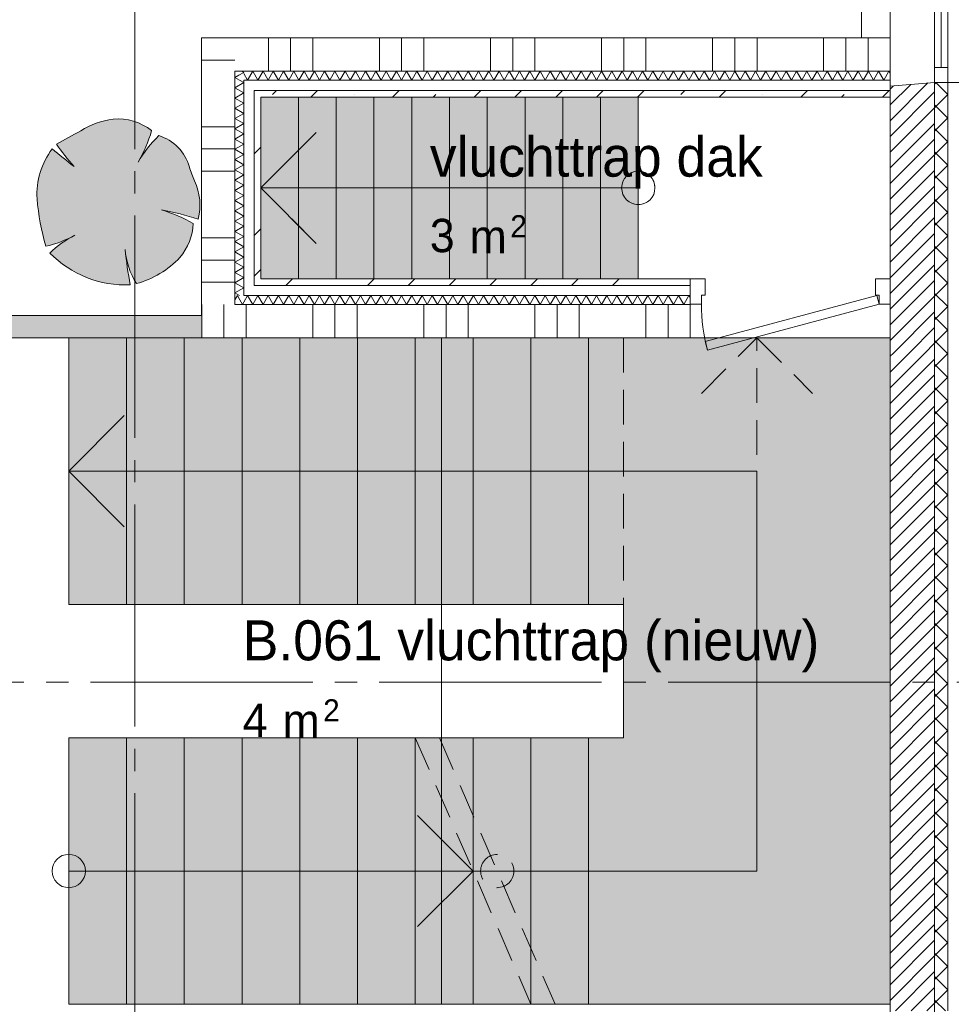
# Paper-space layout '19061B VOn 012b Plattegrond tweede verdieping' of a CAD drawing. Header units: millimetres. Extents: x 10 to 1052, y 0 to 594.
# Tile 46 of 50: x 770 to 812, y 390 to 435. Entities that reach past the tile are written whole.
import ezdxf
from ezdxf.xclip import XClip

# ---------------------------------------------------------------- set-up
doc = ezdxf.new("R2010")
doc.units = ezdxf.units.MM
doc.header["$MEASUREMENT"] = 0
doc.header["$XCLIPFRAME"] = 0
doc.linetypes.add('B0204', pattern=[13, 10, -1, 1, -1])
doc.linetypes.add('B0701', pattern=[2.3412, 1.56, -0.7812])
for name, color, linetype in [('21 Buitenwanden', 7, 'Continuous'), ('21 Buitenwanden Deuren', 7, 'Continuous'), ('21 Buitenwanden Doorsnede-arcering', 7, 'Continuous'), ('21 Buitenwanden Laagscheidingslijnen', 7, 'Continuous'), ('21 Buitenwanden Ramen', 7, 'Continuous'), ('23 Vloeren', 7, 'Continuous'), ('24 Trappen Afdek-arcering', 7, 'Continuous'), ('67 Radiatoren - lijn', 7, 'Continuous'), ('A Stramien', 7, 'Continuous'), ('New_21 Vliesgevels', 7, 'Continuous'), ('New_21 Vliesgevels Doorsnede-arcering', 7, 'Continuous'), ('New_82 Interieur', 7, 'Continuous'), ('New_82 Interieur 2D arcering', 7, 'Continuous'), ('Z Ruimtebenaming', 7, 'Continuous')]:
    doc.layers.add(name, color=color, linetype=linetype)
doc.styles.add('GENERATED_STYLE_2', font='txt')
pattern_1 = [(45, (162.7604, 134.7577), (-1.838478, 1.838478), []), (45, (161.8411, 135.677), (-1.838478, 1.838478), [1.95, -0.65, 0, -0.65])]
pattern_2 = [(270, (162.7604, 134.7577), (5, 0), []), (270, (163.7604, 134.7577), (5, 0), []), (270, (164.7604, 134.7577), (5, 0), [])]
pattern_3 = [(180, (162.7604, 134.7577), (0, 5), []), (180, (162.7604, 133.7577), (0, 5), []), (180, (162.7604, 132.7577), (0, 5), [])]
pattern_4 = [(135, (162.7604, 134.7577), (0.5303301, 0.5303301), []), (225, (162.7604, 134.7577), (-0.5303301, 0.5303301), [])]
pattern_5 = [(45, (162.76037, 134.7577), (-0.3535534, 0.3535534), [])]

# ---------------------------------------------------------------- blocks, each defined once
blk = doc.blocks.new('*X4')
at = {"layer": '21 Buitenwanden Doorsnede-arcering', "color": 7, "linetype": 'Continuous', "lineweight": 0}
for q in [(779.26, 421.967), (779.477, 421.974)]:
    blk.add_line((779.37, 422.158), q, dxfattribs=at)
blk = doc.blocks.new('*X5')
at = {"layer": '21 Buitenwanden Doorsnede-arcering', "color": 7, "linetype": 'Continuous', "lineweight": 0}
for p, q in [((779.832, 422.158), (779.66, 421.86)), ((779.832, 422.158), (780.063, 421.758)), ((780.294, 422.158), (780.063, 421.758)), ((780.294, 422.158), (780.525, 421.758)), ((780.756, 422.158), (780.525, 421.758)), ((780.756, 422.158), (780.987, 421.758)), ((781.218, 422.158), (780.987, 421.758)), ((781.218, 422.158), (781.449, 421.758)), ((781.68, 422.158), (781.449, 421.758)), ((781.68, 422.158), (781.911, 421.758)), ((782.142, 422.158), (781.911, 421.758)), ((782.142, 422.158), (782.373, 421.758)), ((782.604, 422.158), (782.373, 421.758)), ((782.604, 422.158), (782.835, 421.758)), ((783.066, 422.158), (782.835, 421.758)), ((783.066, 422.158), (783.296, 421.758)), ((783.527, 422.158), (783.296, 421.758)), ((783.527, 422.158), (783.758, 421.758)), ((783.989, 422.158), (783.758, 421.758)), ((783.989, 422.158), (784.22, 421.758)), ((784.451, 422.158), (784.22, 421.758)), ((784.451, 422.158), (784.682, 421.758)), ((784.913, 422.158), (784.682, 421.758)), ((784.913, 422.158), (785.144, 421.758)), ((785.375, 422.158), (785.144, 421.758)), ((785.375, 422.158), (785.606, 421.758)), ((785.837, 422.158), (785.606, 421.758)), ((785.837, 422.158), (786.068, 421.758)), ((786.299, 422.158), (786.068, 421.758)), ((786.299, 422.158), (786.53, 421.758)), ((786.761, 422.158), (786.53, 421.758)), ((786.761, 422.158), (786.991, 421.758)), ((787.222, 422.158), (786.991, 421.758)), ((787.222, 422.158), (787.453, 421.758)), ((787.684, 422.158), (787.453, 421.758)), ((787.684, 422.158), (787.915, 421.758)), ((788.146, 422.158), (787.915, 421.758)), ((788.146, 422.158), (788.377, 421.758)), ((788.608, 422.158), (788.377, 421.758)), ((788.608, 422.158), (788.839, 421.758)), ((789.07, 422.158), (788.839, 421.758)), ((789.07, 422.158), (789.301, 421.758)), ((789.532, 422.158), (789.301, 421.758)), ((789.532, 422.158), (789.763, 421.758)), ((789.994, 422.158), (789.763, 421.758)), ((789.994, 422.158), (790.225, 421.758)), ((790.456, 422.158), (790.225, 421.758)), ((790.456, 422.158), (790.687, 421.758)), ((790.917, 422.158), (790.687, 421.758)), ((790.917, 422.158), (791.148, 421.758)), ((791.379, 422.158), (791.148, 421.758)), ((791.379, 422.158), (791.61, 421.758)), ((791.841, 422.158), (791.61, 421.758)), ((791.841, 422.158), (792.072, 421.758)), ((792.303, 422.158), (792.072, 421.758)), ((792.303, 422.158), (792.534, 421.758)), ((792.765, 422.158), (792.534, 421.758)), ((792.765, 422.158), (792.996, 421.758)), ((793.227, 422.158), (792.996, 421.758)), ((793.227, 422.158), (793.458, 421.758)), ((793.689, 422.158), (793.458, 421.758)), ((793.689, 422.158), (793.92, 421.758)), ((794.151, 422.158), (793.92, 421.758)), ((794.151, 422.158), (794.382, 421.758)), ((794.613, 422.158), (794.382, 421.758)), ((794.613, 422.158), (794.843, 421.758)), ((795.074, 422.158), (794.843, 421.758)), ((795.074, 422.158), (795.305, 421.758)), ((795.536, 422.158), (795.305, 421.758)), ((795.536, 422.158), (795.767, 421.758)), ((795.998, 422.158), (795.767, 421.758)), ((795.998, 422.158), (796.229, 421.758)), ((796.46, 422.158), (796.229, 421.758)), ((796.46, 422.158), (796.691, 421.758)), ((796.922, 422.158), (796.691, 421.758)), ((796.922, 422.158), (797.153, 421.758)), ((797.384, 422.158), (797.153, 421.758)), ((797.384, 422.158), (797.615, 421.758)), ((797.846, 422.158), (797.615, 421.758)), ((797.846, 422.158), (798.077, 421.758)), ((798.308, 422.158), (798.077, 421.758)), ((798.308, 422.158), (798.538, 421.758)), ((798.769, 422.158), (798.538, 421.758)), ((798.769, 422.158), (799, 421.758)), ((799.231, 422.158), (799, 421.758)), ((799.231, 422.158), (799.462, 421.758)), ((799.693, 422.158), (799.462, 421.758)), ((799.693, 422.158), (799.76, 422.041))]:
    blk.add_line(p, q, dxfattribs=at)
blk = doc.blocks.new('*X6')
at = {"layer": '21 Buitenwanden Doorsnede-arcering', "color": 7, "linetype": 'Continuous', "lineweight": 0}
for p in [(779.477, 421.974), (779.66, 421.86)]:
    blk.add_line(p, (779.601, 421.758), dxfattribs=at)
blk = doc.blocks.new('*X7')
at = {"layer": '21 Buitenwanden Doorsnede-arcering', "color": 7, "linetype": 'Continuous', "lineweight": 0}
for q in [(779.438, 432.08), (779.575, 432.258)]:
    blk.add_line((779.66, 432.209), q, dxfattribs=at)
blk = doc.blocks.new('*X8')
at = {"layer": '21 Buitenwanden Doorsnede-arcering', "color": 7, "linetype": 'Continuous', "lineweight": 0}
for p, q in [((779.66, 431.747), (779.26, 431.516)), ((779.66, 431.747), (779.468, 431.858)), ((779.66, 431.285), (779.26, 431.516)), ((779.66, 431.285), (779.26, 431.054)), ((779.66, 430.823), (779.26, 431.054)), ((779.66, 430.823), (779.26, 430.592)), ((779.66, 430.361), (779.26, 430.592)), ((779.66, 430.361), (779.26, 430.13)), ((779.66, 429.899), (779.26, 430.13)), ((779.66, 429.899), (779.26, 429.668)), ((779.66, 429.437), (779.26, 429.668)), ((779.66, 429.437), (779.26, 429.206)), ((779.66, 428.975), (779.26, 429.206)), ((779.66, 428.975), (779.26, 428.744)), ((779.66, 428.514), (779.26, 428.744)), ((779.66, 428.514), (779.26, 428.283)), ((779.66, 428.052), (779.26, 428.283)), ((779.66, 428.052), (779.26, 427.821)), ((779.66, 427.59), (779.26, 427.821)), ((779.66, 427.59), (779.26, 427.359)), ((779.66, 427.128), (779.26, 427.359)), ((779.66, 427.128), (779.26, 426.897)), ((779.66, 426.666), (779.26, 426.897)), ((779.66, 426.666), (779.26, 426.435)), ((779.66, 426.204), (779.26, 426.435)), ((779.66, 426.204), (779.26, 425.973)), ((779.66, 425.742), (779.26, 425.973)), ((779.66, 425.742), (779.26, 425.511)), ((779.66, 425.28), (779.26, 425.511)), ((779.66, 425.28), (779.26, 425.049)), ((779.66, 424.818), (779.26, 425.049)), ((779.66, 424.818), (779.26, 424.588)), ((779.66, 424.357), (779.26, 424.588)), ((779.66, 424.357), (779.26, 424.126)), ((779.66, 423.895), (779.26, 424.126)), ((779.66, 423.895), (779.26, 423.664)), ((779.66, 423.433), (779.26, 423.664)), ((779.66, 423.433), (779.26, 423.202)), ((779.66, 422.971), (779.26, 423.202)), ((779.66, 422.971), (779.26, 422.74)), ((779.66, 422.509), (779.26, 422.74)), ((779.66, 422.509), (779.26, 422.278)), ((779.469, 422.158), (779.26, 422.278))]:
    blk.add_line(p, q, dxfattribs=at)
blk = doc.blocks.new('*X9')
at = {"layer": '21 Buitenwanden Doorsnede-arcering', "color": 7, "linetype": 'Continuous', "lineweight": 0}
for p in [(779.438, 432.08), (779.468, 431.858)]:
    blk.add_line(p, (779.26, 431.978), dxfattribs=at)
blk = doc.blocks.new('*X10')
at = {"layer": '21 Buitenwanden Doorsnede-arcering', "color": 7, "linetype": 'Continuous', "lineweight": 0}
for p, q in [((779.832, 431.858), (779.66, 432.156)), ((779.832, 431.858), (780.063, 432.258)), ((780.294, 431.858), (780.063, 432.258)), ((780.294, 431.858), (780.525, 432.258)), ((780.756, 431.858), (780.525, 432.258)), ((780.756, 431.858), (780.987, 432.258)), ((781.218, 431.858), (780.987, 432.258)), ((781.218, 431.858), (781.449, 432.258)), ((781.68, 431.858), (781.449, 432.258)), ((781.68, 431.858), (781.911, 432.258)), ((782.142, 431.858), (781.911, 432.258)), ((782.142, 431.858), (782.373, 432.258)), ((782.604, 431.858), (782.373, 432.258)), ((782.604, 431.858), (782.835, 432.258)), ((783.066, 431.858), (782.835, 432.258)), ((783.066, 431.858), (783.296, 432.258)), ((783.527, 431.858), (783.296, 432.258)), ((783.527, 431.858), (783.758, 432.258)), ((783.989, 431.858), (783.758, 432.258)), ((783.989, 431.858), (784.22, 432.258)), ((784.451, 431.858), (784.22, 432.258)), ((784.451, 431.858), (784.682, 432.258)), ((784.913, 431.858), (784.682, 432.258)), ((784.913, 431.858), (785.144, 432.258)), ((785.375, 431.858), (785.144, 432.258)), ((785.375, 431.858), (785.606, 432.258)), ((785.837, 431.858), (785.606, 432.258)), ((785.837, 431.858), (786.068, 432.258)), ((786.299, 431.858), (786.068, 432.258)), ((786.299, 431.858), (786.53, 432.258)), ((786.761, 431.858), (786.53, 432.258)), ((786.761, 431.858), (786.991, 432.258)), ((787.222, 431.858), (786.991, 432.258)), ((787.222, 431.858), (787.453, 432.258)), ((787.684, 431.858), (787.453, 432.258)), ((787.684, 431.858), (787.915, 432.258)), ((788.146, 431.858), (787.915, 432.258)), ((788.146, 431.858), (788.377, 432.258)), ((788.608, 431.858), (788.377, 432.258)), ((788.608, 431.858), (788.839, 432.258)), ((789.07, 431.858), (788.839, 432.258)), ((789.07, 431.858), (789.301, 432.258)), ((789.532, 431.858), (789.301, 432.258)), ((789.532, 431.858), (789.763, 432.258)), ((789.994, 431.858), (789.763, 432.258)), ((789.994, 431.858), (790.225, 432.258)), ((790.456, 431.858), (790.225, 432.258)), ((790.456, 431.858), (790.687, 432.258)), ((790.917, 431.858), (790.687, 432.258)), ((790.917, 431.858), (791.148, 432.258)), ((791.379, 431.858), (791.148, 432.258)), ((791.379, 431.858), (791.61, 432.258)), ((791.841, 431.858), (791.61, 432.258)), ((791.841, 431.858), (792.072, 432.258)), ((792.303, 431.858), (792.072, 432.258)), ((792.303, 431.858), (792.534, 432.258)), ((792.765, 431.858), (792.534, 432.258)), ((792.765, 431.858), (792.996, 432.258)), ((793.227, 431.858), (792.996, 432.258)), ((793.227, 431.858), (793.458, 432.258)), ((793.689, 431.858), (793.458, 432.258)), ((793.689, 431.858), (793.92, 432.258)), ((794.151, 431.858), (793.92, 432.258)), ((794.151, 431.858), (794.382, 432.258)), ((794.613, 431.858), (794.382, 432.258)), ((794.613, 431.858), (794.843, 432.258)), ((795.074, 431.858), (794.843, 432.258)), ((795.074, 431.858), (795.305, 432.258)), ((795.536, 431.858), (795.305, 432.258)), ((795.536, 431.858), (795.767, 432.258)), ((795.998, 431.858), (795.767, 432.258)), ((795.998, 431.858), (796.229, 432.258)), ((796.46, 431.858), (796.229, 432.258)), ((796.46, 431.858), (796.691, 432.258)), ((796.922, 431.858), (796.691, 432.258)), ((796.922, 431.858), (797.153, 432.258)), ((797.384, 431.858), (797.153, 432.258)), ((797.384, 431.858), (797.615, 432.258)), ((797.846, 431.858), (797.615, 432.258)), ((797.846, 431.858), (798.077, 432.258)), ((798.308, 431.858), (798.077, 432.258)), ((798.308, 431.858), (798.538, 432.258)), ((798.769, 431.858), (798.538, 432.258)), ((798.769, 431.858), (799, 432.258)), ((799.231, 431.858), (799, 432.258)), ((799.231, 431.858), (799.462, 432.258)), ((799.693, 431.858), (799.462, 432.258)), ((799.693, 431.858), (799.924, 432.258)), ((800.155, 431.858), (799.924, 432.258)), ((800.155, 431.858), (800.386, 432.258)), ((800.617, 431.858), (800.386, 432.258)), ((800.617, 431.858), (800.848, 432.258)), ((801.079, 431.858), (800.848, 432.258)), ((801.079, 431.858), (801.31, 432.258)), ((801.541, 431.858), (801.31, 432.258)), ((801.541, 431.858), (801.772, 432.258)), ((802.003, 431.858), (801.772, 432.258)), ((802.003, 431.858), (802.234, 432.258)), ((802.464, 431.858), (802.234, 432.258)), ((802.464, 431.858), (802.695, 432.258)), ((802.926, 431.858), (802.695, 432.258)), ((802.926, 431.858), (803.157, 432.258)), ((803.388, 431.858), (803.157, 432.258)), ((803.388, 431.858), (803.619, 432.258)), ((803.85, 431.858), (803.619, 432.258)), ((803.85, 431.858), (804.081, 432.258)), ((804.312, 431.858), (804.081, 432.258)), ((804.312, 431.858), (804.543, 432.258)), ((804.774, 431.858), (804.543, 432.258)), ((804.774, 431.858), (805.005, 432.258)), ((805.236, 431.858), (805.005, 432.258)), ((805.236, 431.858), (805.467, 432.258)), ((805.698, 431.858), (805.467, 432.258)), ((805.698, 431.858), (805.929, 432.258)), ((806.16, 431.858), (805.929, 432.258)), ((806.16, 431.858), (806.39, 432.258)), ((806.621, 431.858), (806.39, 432.258)), ((806.621, 431.858), (806.852, 432.258)), ((807.083, 431.858), (806.852, 432.258)), ((807.083, 431.858), (807.314, 432.258)), ((807.545, 431.858), (807.314, 432.258)), ((807.545, 431.858), (807.776, 432.258)), ((808.007, 431.858), (807.776, 432.258)), ((808.007, 431.858), (808.238, 432.258)), ((808.469, 431.858), (808.238, 432.258)), ((808.469, 431.858), (808.7, 432.258)), ((808.76, 432.153), (808.7, 432.258))]:
    blk.add_line(p, q, dxfattribs=at)
blk = doc.blocks.new('Drawing_2_1', base_point=(162.76, 134.758))
at = {"layer": '21 Buitenwanden Doorsnede-arcering', "linetype": 'Continuous', "lineweight": 0, "true_color": 0x000000}
h = blk.add_hatch(dxfattribs=at)
h.set_pattern_fill('115_Cellenbeton_0001', color=18, style=0, pattern_type=2)
h.set_pattern_definition(pattern_3)
h.paths.add_polyline_path([(777.76, 433.758), (779.26, 432.258), (779.26, 433.758)])
h = blk.add_hatch(dxfattribs=at)
h.set_pattern_fill('115_Cellenbeton_0001', color=18, style=0, pattern_type=2)
h.set_pattern_definition(pattern_3)
h.paths.add_polyline_path([(777.76, 432.258), (779.26, 432.258), (777.76, 433.758)])
h = blk.add_hatch(dxfattribs=at)
h.set_pattern_fill('115_Cellenbeton_0001', color=18, style=0, pattern_type=2)
h.set_pattern_definition([(90, (162.7604, 134.7577), (-5, 0), []), (90, (161.7604, 134.7577), (-5, 0), []), (90, (160.7604, 134.7577), (-5, 0), [])])
h.paths.add_polyline_path([(779.26, 432.258), (808.76, 432.258), (808.76, 433.758), (779.26, 433.758)])
h = blk.add_hatch(dxfattribs=at)
h.set_pattern_fill('115_Cellenbeton_0001', color=18, style=0, pattern_type=2)
h.set_pattern_definition(pattern_3)
h.paths.add_polyline_path([(777.76, 432.258), (777.76, 421.758), (779.26, 421.758), (779.26, 432.258)])
h = blk.add_hatch(dxfattribs=at)
h.set_pattern_fill('220_Gewapend_beton___pre_2B', color=18, style=0, pattern_type=2)
h.set_pattern_definition(pattern_5)
h.paths.add_polyline_path([(808.76, 419.558), (810.76, 419.558), (810.76, 431.758), (808.76, 431.583)])
h = blk.add_hatch(dxfattribs=at)
h.set_pattern_fill('415_Isolatie_ruit_0001', color=18, style=0, pattern_type=2)
h.set_pattern_definition(pattern_4)
h.paths.add_polyline_path([(811.36, 431.758), (810.76, 431.758), (810.76, 419.558), (811.36, 419.558)])
h = blk.add_hatch(dxfattribs=at)
h.set_pattern_fill('160_Natuursteen_0001', color=18, style=0, pattern_type=2)
h.set_pattern_definition(pattern_1)
h.paths.add_polyline_path([(780.12, 431.398), (780.42, 431.098), (780.42, 431.398)])
h = blk.add_hatch(dxfattribs=at)
h.set_pattern_fill('160_Natuursteen_0001', color=18, style=0, pattern_type=2)
h.set_pattern_definition(pattern_1)
h.paths.add_polyline_path([(780.12, 431.098), (780.42, 431.098), (780.12, 431.398)])
h = blk.add_hatch(dxfattribs=at)
h.set_pattern_fill('160_Natuursteen_0001', color=18, style=0, pattern_type=2)
h.set_pattern_definition(pattern_1)
h.paths.add_polyline_path([(780.42, 431.098), (808.76, 431.098), (808.76, 431.398), (780.42, 431.398)])
h = blk.add_hatch(dxfattribs=at)
h.set_pattern_fill('160_Natuursteen_0001', color=18, style=0, pattern_type=2)
h.set_pattern_definition(pattern_1)
h.paths.add_polyline_path([(780.12, 431.098), (780.12, 422.918), (780.42, 422.918), (780.42, 431.098)])
h = blk.add_hatch(dxfattribs=at)
h.set_pattern_fill('160_Natuursteen_0001', color=18, style=0, pattern_type=2)
h.set_pattern_definition(pattern_1)
h.paths.add_polyline_path([(780.42, 422.918), (780.12, 422.918), (780.12, 422.618)])
h = blk.add_hatch(dxfattribs=at)
h.set_pattern_fill('160_Natuursteen_0001', color=18, style=0, pattern_type=2)
h.set_pattern_definition(pattern_1)
h.paths.add_polyline_path([(780.42, 422.918), (780.12, 422.618), (780.42, 422.618)])
h = blk.add_hatch(dxfattribs=at)
h.set_pattern_fill('160_Natuursteen_0001', color=18, style=0, pattern_type=2)
h.set_pattern_definition(pattern_1)
h.paths.add_polyline_path([(799.76, 422.918), (780.42, 422.918), (780.42, 422.618), (799.76, 422.618)])
h = blk.add_hatch(dxfattribs=at)
h.set_pattern_fill('115_Cellenbeton_0001', color=18, style=0, pattern_type=2)
h.set_pattern_definition(pattern_2)
h.paths.add_polyline_path([(779.26, 421.758), (777.76, 421.758), (777.76, 420.258)])
h = blk.add_hatch(dxfattribs=at)
h.set_pattern_fill('115_Cellenbeton_0001', color=18, style=0, pattern_type=2)
h.set_pattern_definition(pattern_2)
h.paths.add_polyline_path([(779.26, 421.758), (777.76, 420.258), (779.26, 420.258)])
h = blk.add_hatch(dxfattribs=at)
h.set_pattern_fill('115_Cellenbeton_0001', color=18, style=0, pattern_type=2)
h.set_pattern_definition(pattern_2)
h.paths.add_polyline_path([(779.26, 420.258), (799.76, 420.258), (799.76, 421.758), (779.26, 421.758)])
h = blk.add_hatch(dxfattribs=at)
h.set_pattern_fill('220_Gewapend_beton___pre_2B', color=18, style=0, pattern_type=2)
h.set_pattern_definition(pattern_5)
h.paths.add_polyline_path([(810.76, 389.958), (810.76, 419.558), (808.76, 419.558), (808.76, 389.958)])
h = blk.add_hatch(dxfattribs=at)
h.set_pattern_fill('415_Isolatie_ruit_0001', color=18, style=0, pattern_type=2)
h.set_pattern_definition(pattern_4)
h.paths.add_polyline_path([(811.36, 389.958), (811.36, 419.558), (810.76, 419.558), (810.76, 389.958)])
at = {"layer": '24 Trappen Afdek-arcering', "linetype": 'Continuous', "lineweight": 0, "true_color": 0xffffff}
for points in [[(782.12, 422.918), (782.12, 431.098), (780.42, 431.098), (780.42, 422.918)], [(783.82, 431.098), (782.12, 431.098), (782.12, 422.918), (783.82, 422.918)], [(785.52, 431.098), (783.82, 431.098), (783.82, 422.918), (785.52, 422.918)], [(787.22, 431.098), (785.52, 431.098), (785.52, 422.918), (787.22, 422.918)], [(788.92, 431.098), (787.22, 431.098), (787.22, 422.918), (788.92, 422.918)], [(790.62, 431.098), (788.92, 431.098), (788.92, 422.918), (790.62, 422.918)], [(792.32, 431.098), (790.62, 431.098), (790.62, 422.918), (792.32, 422.918)], [(794.02, 431.098), (792.32, 431.098), (792.32, 422.918), (794.02, 422.918)], [(795.72, 431.098), (794.02, 431.098), (794.02, 422.918), (795.72, 422.918)], [(797.42, 431.098), (795.72, 431.098), (795.72, 422.918), (797.42, 422.918)], [(774.38, 408.258), (774.38, 420.258), (771.78, 420.258), (771.78, 408.258)], [(776.98, 408.258), (776.98, 420.258), (774.38, 420.258), (774.38, 408.258)], [(779.58, 408.258), (779.58, 420.258), (776.98, 420.258), (776.98, 408.258)], [(782.18, 408.258), (782.18, 420.258), (779.58, 420.258), (779.58, 408.258)], [(784.78, 408.258), (784.78, 420.258), (782.18, 420.258), (782.18, 408.258)], [(787.38, 408.258), (787.38, 420.258), (784.78, 420.258), (784.78, 408.258)], [(789.98, 408.258), (789.98, 420.258), (787.38, 420.258), (787.38, 408.258)], [(792.58, 408.258), (792.58, 420.258), (789.98, 420.258), (789.98, 408.258)], [(795.18, 408.258), (795.18, 420.258), (792.58, 420.258), (792.58, 408.258)], [(808.76, 390.258), (808.76, 420.258), (795.18, 420.258), (795.18, 408.258), (796.76, 408.258), (796.76, 402.258), (795.18, 402.258), (795.18, 390.258)], [(771.78, 402.258), (771.78, 390.258), (774.38, 390.258), (774.38, 402.258)], [(771.78, 402.258), (771.78, 390.258), (774.38, 390.258), (774.38, 402.258)], [(774.38, 402.258), (774.38, 390.258), (776.98, 390.258), (776.98, 402.258)], [(774.38, 402.258), (774.38, 390.258), (776.98, 390.258), (776.98, 402.258)], [(776.98, 402.258), (776.98, 390.258), (779.58, 390.258), (779.58, 402.258)], [(776.98, 402.258), (776.98, 390.258), (779.58, 390.258), (779.58, 402.258)], [(779.58, 402.258), (779.58, 390.258), (782.18, 390.258), (782.18, 402.258)], [(779.58, 402.258), (779.58, 390.258), (782.18, 390.258), (782.18, 402.258)], [(782.18, 402.258), (782.18, 390.258), (784.78, 390.258), (784.78, 402.258)], [(782.18, 402.258), (782.18, 390.258), (784.78, 390.258), (784.78, 402.258)], [(784.78, 402.258), (784.78, 390.258), (787.38, 390.258), (787.38, 402.258)], [(784.78, 402.258), (784.78, 390.258), (787.38, 390.258), (787.38, 402.258)], [(787.38, 402.258), (787.38, 390.258), (789.98, 390.258), (789.98, 402.258)], [(787.38, 402.258), (787.38, 390.258), (789.98, 390.258), (789.98, 396.258)], [(789.98, 402.258), (789.98, 390.258), (792.58, 390.258), (792.58, 402.258)], [(792.58, 402.258), (792.58, 390.258), (795.18, 390.258), (795.18, 402.258)], [(789.98, 390.258), (792.58, 390.258), (789.98, 396.258)]]:
    blk.add_hatch(color=7, dxfattribs=at).paths.add_polyline_path(points)
at = {"layer": 'New_21 Vliesgevels Doorsnede-arcering', "linetype": 'Continuous', "lineweight": 0, "true_color": 0x80e2d7}
blk.add_hatch(color=121, dxfattribs=at).paths.add_polyline_path([(749.6, 421.258), (749.6, 420.258), (777.76, 420.258), (777.76, 421.258)])
at = {"layer": 'New_82 Interieur 2D arcering', "linetype": 'Continuous', "lineweight": 0, "true_color": 0xc2df8b}
blk.add_hatch(color=71, dxfattribs=at).paths.add_polyline_path([(771.034, 428.766, 0.176271), (770.351, 426.512, 0.048896), (770.747, 424.379, 0.060036), (771.926, 424.81, 0.067145), (770.924, 424.075, 0.21157), (774.547, 422.641, -0.01602), (774.334, 424.064, 0.1048), (774.826, 422.7, 0.138163), (776.784, 423.879, 0.165491), (777.385, 425.402, 0.059133), (775.959, 426.013, -0.033475), (777.608, 425.6, 0.176093), (777.436, 427.325, -0.023868), (777.208, 427.943, 0.261493), (775.827, 429.359, 0.060987), (774.901, 428.168, 0.058172), (775.512, 429.584, 0.189926), (773.778, 430.108, 0.102387), (772.317, 429.575, -0.00375), (771.221, 428.974, 0.030984), (772.017, 427.97, -0.009616)])
at = {"layer": '21 Buitenwanden', "color": 3, "linetype": 'Continuous', "lineweight": 0}
blk.add_line((810.76, 431.758), (808.76, 431.583), dxfattribs=at)
at = {"layer": '21 Buitenwanden', "color": 1, "linetype": 'Continuous', "lineweight": 0}
blk.add_line((811.36, 431.758), (810.76, 431.758), dxfattribs=at)
at = {"layer": '21 Buitenwanden', "color": 9, "linetype": 'Continuous', "lineweight": 0}
for p, q in [((812.06, 431.758), (811.36, 431.758)), ((799.76, 421.758), (799.76, 420.258)), ((808.76, 421.758), (808.76, 420.258))]:
    blk.add_line(p, q, dxfattribs=at)
at = {"layer": '21 Buitenwanden', "color": 2, "linetype": 'Continuous', "lineweight": 0}
for p, q in [((799.76, 422.918), (799.76, 422.618)), ((808.76, 422.918), (808.76, 422.618)), ((799.76, 422.618), (799.76, 422.158)), ((808.76, 422.618), (808.76, 422.158)), ((799.76, 422.158), (799.76, 421.778)), ((808.76, 422.158), (808.76, 421.778)), ((799.76, 421.778), (799.76, 421.758)), ((808.76, 421.778), (808.76, 421.758))]:
    blk.add_line(p, q, dxfattribs=at)
at = {"layer": '21 Buitenwanden', "color": 9, "linetype": 'Continuous', "lineweight": 0, "flags": 128}
for points in [[(777.76, 433.758), (779.26, 433.758)], [(808.76, 432.258), (808.76, 433.758)], [(777.76, 421.258), (777.76, 421.758)]]:
    blk.add_lwpolyline(points, dxfattribs=at)
at = {"layer": '21 Buitenwanden', "color": 3, "linetype": 'Continuous', "lineweight": 0, "flags": 128}
for points in [[(777.76, 433.758), (777.76, 421.758)], [(808.76, 433.758), (779.26, 433.758)], [(808.76, 431.583), (808.76, 419.558)], [(777.76, 420.258), (799.76, 420.258)], [(808.76, 419.558), (808.76, 389.958)]]:
    blk.add_lwpolyline(points, dxfattribs=at)
at = {"layer": '21 Buitenwanden', "color": 2, "linetype": 'Continuous', "lineweight": 0, "flags": 128}
for points in [[(808.76, 431.858), (808.76, 432.258)], [(808.76, 431.398), (808.76, 431.858)], [(808.76, 431.098), (808.76, 431.398)], [(780.42, 422.918), (780.42, 431.098)], [(780.42, 431.098), (808.76, 431.098)], [(799.76, 422.918), (780.42, 422.918)]]:
    blk.add_lwpolyline(points, dxfattribs=at)
at = {"layer": '21 Buitenwanden Deuren', "color": 1, "linetype": 'Continuous', "lineweight": 0}
for p, q in [((799.76, 421.778), (799.76, 422.918)), ((799.76, 422.918), (800.43, 422.918)), ((800.43, 422.918), (800.43, 422.178)), ((808.09, 422.178), (808.09, 422.918)), ((808.09, 422.918), (808.76, 422.918)), ((808.76, 422.918), (808.76, 421.778)), ((800.43, 422.178), (800.26, 422.178)), ((800.26, 422.178), (800.26, 421.778)), ((808.157, 422.164), (800.429, 420.094)), ((808.26, 422.178), (808.09, 422.178)), ((808.26, 421.778), (808.157, 422.164)), ((808.26, 421.778), (808.26, 422.178)), ((800.26, 421.778), (799.76, 421.778)), ((800.533, 419.707), (808.26, 421.778)), ((808.76, 421.778), (808.26, 421.778)), ((800.429, 420.094), (800.533, 419.707))]:
    blk.add_line(p, q, dxfattribs=at)
at = {"layer": '21 Buitenwanden Deuren', "color": 2, "linetype": 'Continuous', "lineweight": 0}
for p, q in [((799.76, 422.918), (799.76, 422.618)), ((799.76, 422.918), (799.76, 422.618)), ((808.76, 422.918), (808.76, 422.618)), ((808.76, 422.918), (808.76, 422.618)), ((799.76, 422.618), (799.76, 422.158)), ((799.76, 422.618), (799.76, 422.158)), ((808.76, 422.618), (808.76, 422.158)), ((808.76, 422.618), (808.76, 422.158)), ((799.76, 422.158), (799.76, 421.778)), ((799.76, 422.158), (799.76, 421.778)), ((808.76, 422.158), (808.76, 421.778)), ((808.76, 422.158), (808.76, 421.778)), ((799.76, 421.778), (799.76, 421.758)), ((808.76, 421.778), (808.76, 421.758))]:
    blk.add_line(p, q, dxfattribs=at)
at = {"layer": '21 Buitenwanden Deuren', "color": 9, "linetype": 'Continuous', "lineweight": 0}
for p, q in [((799.76, 421.758), (799.76, 420.258)), ((808.76, 421.758), (808.76, 420.258))]:
    blk.add_line(p, q, dxfattribs=at)
at = {"layer": '21 Buitenwanden Deuren', "color": 1, "linetype": 'Continuous', "lineweight": 0}
blk.add_arc((808.26, 421.778), 8, 180, 195, dxfattribs=at)
at = {"layer": '21 Buitenwanden Laagscheidingslijnen', "color": 2, "linetype": 'Continuous', "lineweight": 0}
for p, q in [((779.66, 432.258), (779.26, 432.258)), ((779.26, 422.158), (779.26, 432.258)), ((779.66, 432.258), (779.26, 432.258)), ((779.66, 432.258), (808.76, 432.258)), ((780.12, 431.858), (779.66, 431.858)), ((779.66, 422.618), (779.66, 431.858)), ((780.12, 431.858), (779.66, 431.858)), ((780.12, 431.858), (808.76, 431.858)), ((780.42, 431.398), (780.12, 431.398)), ((780.12, 422.918), (780.12, 431.398)), ((780.42, 431.398), (780.12, 431.398)), ((780.42, 431.398), (808.76, 431.398)), ((780.12, 422.918), (780.12, 422.618)), ((780.12, 422.918), (780.12, 422.618)), ((779.66, 422.618), (779.66, 422.158)), ((779.66, 422.618), (779.66, 422.158)), ((799.76, 422.618), (780.12, 422.618)), ((779.26, 422.158), (779.26, 421.758)), ((779.26, 422.158), (779.26, 421.758)), ((799.76, 422.158), (779.66, 422.158)), ((799.76, 421.758), (779.26, 421.758))]:
    blk.add_line(p, q, dxfattribs=at)
at = {"layer": '21 Buitenwanden Laagscheidingslijnen', "color": 3, "linetype": 'Continuous', "lineweight": 0}
for p, q in [((810.76, 419.558), (810.76, 431.758)), ((810.76, 389.958), (810.76, 419.558))]:
    blk.add_line(p, q, dxfattribs=at)
at = {"layer": '21 Buitenwanden Laagscheidingslijnen', "color": 1, "linetype": 'Continuous', "lineweight": 0}
for p, q in [((811.36, 419.558), (811.36, 431.758)), ((811.36, 389.958), (811.36, 419.558))]:
    blk.add_line(p, q, dxfattribs=at)
at = {"layer": '21 Buitenwanden Ramen', "color": 9, "linetype": 'Continuous', "lineweight": 0}
for p, q in [((808.76, 431.583), (808.76, 445.258)), ((810.76, 432.428), (810.76, 444.588)), ((811.06, 432.428), (811.06, 444.588)), ((811.36, 444.588), (811.36, 432.428)), ((812.06, 431.758), (811.36, 431.758))]:
    blk.add_line(p, q, dxfattribs=at)
at = {"layer": '21 Buitenwanden Ramen', "color": 1, "linetype": 'Continuous', "lineweight": 0}
for p, q in [((810.76, 431.758), (810.76, 432.428)), ((810.76, 432.428), (811.36, 432.428)), ((811.36, 432.428), (811.36, 431.758)), ((811.36, 431.758), (810.76, 431.758)), ((811.36, 431.758), (810.76, 431.758))]:
    blk.add_line(p, q, dxfattribs=at)
at = {"layer": '21 Buitenwanden Ramen', "color": 3, "linetype": 'Continuous', "lineweight": 0}
blk.add_line((810.76, 431.758), (808.76, 431.583), dxfattribs=at)
at = {"layer": '23 Vloeren', "color": 1, "linetype": 'Continuous', "lineweight": 0, "flags": 128}
blk.add_lwpolyline([(380.76, 343.758), (808.76, 343.758), (808.76, 390.258), (788.56, 390.258), (788.56, 420.258), (808.76, 420.258), (808.76, 465.758), (380.76, 465.758)], dxfattribs=at)
at = {"layer": '67 Radiatoren - lijn', "color": 9, "linetype": 'Continuous', "lineweight": 0, "flags": 128}
blk.add_lwpolyline([(432.76, 464.458), (807.46, 464.458), (807.46, 433.758)], dxfattribs=at)
at = {"layer": 'A Stramien', "color": 9, "linetype": 'B0204', "lineweight": 0}
for p, q in [((774.76, 516.758), (774.76, 94.758)), ((810.76, 516.758), (810.76, 94.758)), ((122.76, 404.758), (850.76, 404.758))]:
    blk.add_line(p, q, dxfattribs=at)
at = {"layer": 'New_21 Vliesgevels', "color": 1, "linetype": 'Continuous', "lineweight": 0, "flags": 128}
for points in [[(777.76, 421.258), (749.6, 421.258)], [(757.267, 420.258), (777.76, 420.258)]]:
    blk.add_lwpolyline(points, dxfattribs=at)
at = {"layer": 'New_82 Interieur', "color": 1, "linetype": 'Continuous', "lineweight": 0}
for centre, radius, start, end in [((774.333, 426.313), 3.835, 98.332, 121.7159), ((773.98, 427.646), 2.47, 51.6944, 94.7098), ((731.689, 502.329), 83.329, 298.32085, 299.18018), ((769.142, 431.493), 6.649, 330.0024, 343.3193), ((780.228, 424.98), 6.208, 135.1451, 149.1049), ((775.256, 427.421), 2.02, 14.96, 73.5773), ((773.79, 426.7), 3.444, 143.151, 183.1386), ((792.222, 453.917), 32.886, 229.8879, 232.0917), ((779.715, 434.882), 10.346, 214.8214, 221.9203), ((783.795, 430.019), 6.907, 197.4908, 202.9598), ((775.15, 426.225), 2.536, 345.7331, 25.681), ((781.426, 427.467), 11.117, 184.9279, 196.1252), ((774.097, 419.703), 6.579, 60.0173, 73.5538), ((773.704, 413.509), 12.706, 72.1064, 79.7754), ((774.847, 425.523), 2.54, 319.6822, 357.2692), ((769.551, 429.487), 5.246, 283.1802, 298.4528), ((774.147, 420.729), 4.646, 116.8241, 133.917), ((796.641, 426.675), 22.46, 186.2349, 190.3463), ((777.8, 424.543), 3.499, 185.0422, 211.799), ((774.354, 427.447), 4.81, 224.5126, 272.2962), ((773.711, 426.764), 4.215, 285.3375, 316.8029)]:
    blk.add_arc(centre, radius, start, end, dxfattribs=at)
at = {"layer": 'Z Ruimtebenaming', "color": 9, "linetype": 'Continuous', "lineweight": 0}
for p, q in [((782.12, 431.098), (780.42, 431.098)), ((780.42, 431.098), (780.42, 422.918)), ((783.82, 431.098), (782.12, 431.098)), ((782.12, 431.098), (782.12, 422.918)), ((782.12, 422.918), (782.12, 431.098)), ((785.52, 431.098), (783.82, 431.098)), ((783.82, 431.098), (783.82, 422.918)), ((783.82, 422.918), (783.82, 431.098)), ((787.22, 431.098), (785.52, 431.098)), ((785.52, 431.098), (785.52, 422.918)), ((785.52, 422.918), (785.52, 431.098)), ((788.92, 431.098), (787.22, 431.098)), ((787.22, 431.098), (787.22, 422.918)), ((787.22, 422.918), (787.22, 431.098)), ((790.62, 431.098), (788.92, 431.098)), ((788.92, 431.098), (788.92, 422.918)), ((788.92, 422.918), (788.92, 431.098)), ((792.32, 431.098), (790.62, 431.098)), ((790.62, 431.098), (790.62, 422.918)), ((790.62, 422.918), (790.62, 431.098)), ((794.02, 431.098), (792.32, 431.098)), ((792.32, 431.098), (792.32, 422.918)), ((792.32, 422.918), (792.32, 431.098)), ((795.72, 431.098), (794.02, 431.098)), ((794.02, 431.098), (794.02, 422.918)), ((794.02, 422.918), (794.02, 431.098)), ((797.42, 431.098), (795.72, 431.098)), ((795.72, 431.098), (795.72, 422.918)), ((795.72, 422.918), (795.72, 431.098)), ((797.42, 422.918), (797.42, 431.098)), ((780.42, 427.008), (782.92, 429.508)), ((782.12, 427.008), (780.42, 427.008)), ((782.92, 424.508), (780.42, 427.008)), ((795.72, 427.008), (782.12, 427.008)), ((797.42, 427.008), (795.72, 427.008)), ((780.42, 422.918), (782.12, 422.918)), ((782.12, 422.918), (783.82, 422.918)), ((783.82, 422.918), (785.52, 422.918)), ((785.52, 422.918), (787.22, 422.918)), ((787.22, 422.918), (788.92, 422.918)), ((788.92, 422.918), (790.62, 422.918)), ((790.62, 422.918), (792.32, 422.918)), ((792.32, 422.918), (794.02, 422.918)), ((794.02, 422.918), (795.72, 422.918)), ((795.72, 422.918), (797.42, 422.918)), ((774.38, 420.258), (771.78, 420.258)), ((771.78, 420.258), (771.78, 408.258)), ((776.98, 420.258), (774.38, 420.258)), ((774.38, 420.258), (774.38, 408.258)), ((774.38, 408.258), (774.38, 420.258)), ((779.58, 420.258), (776.98, 420.258)), ((776.98, 420.258), (776.98, 408.258)), ((776.98, 408.258), (776.98, 420.258)), ((782.18, 420.258), (779.58, 420.258)), ((779.58, 420.258), (779.58, 408.258)), ((779.58, 408.258), (779.58, 420.258)), ((784.78, 420.258), (782.18, 420.258)), ((782.18, 420.258), (782.18, 408.258)), ((782.18, 408.258), (782.18, 420.258)), ((787.38, 420.258), (784.78, 420.258)), ((784.78, 420.258), (784.78, 408.258)), ((784.78, 408.258), (784.78, 420.258)), ((789.98, 420.258), (787.38, 420.258)), ((787.38, 420.258), (787.38, 408.258)), ((787.38, 408.258), (787.38, 420.258)), ((792.58, 420.258), (789.98, 420.258)), ((789.98, 420.258), (789.98, 408.258)), ((789.98, 408.258), (789.98, 420.258)), ((795.18, 420.258), (792.58, 420.258)), ((792.58, 420.258), (792.58, 408.258)), ((792.58, 408.258), (792.58, 420.258)), ((808.76, 420.258), (795.18, 420.258)), ((795.18, 420.258), (795.18, 408.258)), ((795.18, 408.258), (795.18, 420.258)), ((808.76, 390.258), (808.76, 420.258)), ((771.78, 414.258), (774.28, 416.758)), ((774.38, 414.258), (771.78, 414.258)), ((774.28, 411.758), (771.78, 414.258)), ((795.18, 414.258), (774.38, 414.258)), ((802.76, 414.258), (795.18, 414.258)), ((802.76, 396.258), (802.76, 414.258)), ((771.78, 408.258), (774.38, 408.258)), ((774.38, 408.258), (776.98, 408.258)), ((776.98, 408.258), (779.58, 408.258)), ((779.58, 408.258), (782.18, 408.258)), ((782.18, 408.258), (784.78, 408.258)), ((784.78, 408.258), (787.38, 408.258)), ((787.38, 408.258), (789.98, 408.258)), ((789.98, 408.258), (792.58, 408.258)), ((792.58, 408.258), (795.18, 408.258)), ((795.18, 408.258), (796.76, 408.258)), ((796.76, 408.258), (796.76, 402.258)), ((771.78, 402.258), (771.78, 390.258)), ((774.38, 402.258), (771.78, 402.258)), ((771.78, 402.258), (771.78, 390.258)), ((774.38, 402.258), (771.78, 402.258)), ((774.38, 390.258), (774.38, 402.258)), ((774.38, 402.258), (774.38, 390.258)), ((776.98, 402.258), (774.38, 402.258)), ((774.38, 390.258), (774.38, 402.258)), ((774.38, 402.258), (774.38, 390.258)), ((776.98, 402.258), (774.38, 402.258)), ((776.98, 390.258), (776.98, 402.258)), ((776.98, 402.258), (776.98, 390.258)), ((779.58, 402.258), (776.98, 402.258)), ((776.98, 390.258), (776.98, 402.258)), ((776.98, 402.258), (776.98, 390.258)), ((779.58, 402.258), (776.98, 402.258)), ((779.58, 390.258), (779.58, 402.258)), ((779.58, 402.258), (779.58, 390.258)), ((782.18, 402.258), (779.58, 402.258)), ((779.58, 390.258), (779.58, 402.258)), ((779.58, 402.258), (779.58, 390.258)), ((782.18, 402.258), (779.58, 402.258)), ((782.18, 390.258), (782.18, 402.258)), ((782.18, 402.258), (782.18, 390.258)), ((784.78, 402.258), (782.18, 402.258)), ((782.18, 390.258), (782.18, 402.258)), ((782.18, 402.258), (782.18, 390.258)), ((784.78, 402.258), (782.18, 402.258)), ((784.78, 390.258), (784.78, 402.258)), ((784.78, 402.258), (784.78, 390.258)), ((787.38, 402.258), (784.78, 402.258)), ((784.78, 390.258), (784.78, 402.258)), ((784.78, 402.258), (784.78, 390.258)), ((787.38, 402.258), (784.78, 402.258)), ((787.38, 390.258), (787.38, 402.258)), ((787.38, 402.258), (787.38, 390.258)), ((789.98, 402.258), (787.38, 402.258)), ((787.38, 390.258), (787.38, 402.258)), ((787.38, 402.258), (787.38, 390.258)), ((789.98, 390.258), (789.98, 402.258)), ((789.98, 402.258), (789.98, 390.258)), ((792.58, 402.258), (789.98, 402.258)), ((792.58, 390.258), (792.58, 402.258)), ((792.58, 402.258), (792.58, 390.258)), ((795.18, 402.258), (792.58, 402.258)), ((795.18, 390.258), (795.18, 402.258)), ((796.76, 402.258), (795.18, 402.258)), ((795.18, 402.258), (795.18, 390.258)), ((787.48, 398.758), (789.98, 396.258)), ((771.78, 396.258), (774.38, 396.258)), ((771.78, 396.258), (774.38, 396.258)), ((774.38, 396.258), (795.18, 396.258)), ((774.38, 396.258), (789.98, 396.258)), ((789.98, 396.258), (787.48, 393.758)), ((789.98, 390.258), (789.98, 396.258)), ((789.98, 396.258), (789.98, 390.258)), ((795.18, 396.258), (802.76, 396.258)), ((771.78, 390.258), (774.38, 390.258)), ((771.78, 390.258), (774.38, 390.258)), ((774.38, 390.258), (776.98, 390.258)), ((774.38, 390.258), (776.98, 390.258)), ((776.98, 390.258), (779.58, 390.258)), ((776.98, 390.258), (779.58, 390.258)), ((779.58, 390.258), (782.18, 390.258)), ((779.58, 390.258), (782.18, 390.258)), ((782.18, 390.258), (784.78, 390.258)), ((782.18, 390.258), (784.78, 390.258)), ((784.78, 390.258), (787.38, 390.258)), ((784.78, 390.258), (787.38, 390.258)), ((787.38, 390.258), (789.98, 390.258)), ((787.38, 390.258), (789.98, 390.258)), ((789.98, 390.258), (792.58, 390.258)), ((789.98, 390.258), (792.58, 390.258)), ((792.58, 390.258), (795.18, 390.258)), ((795.18, 390.258), (808.76, 390.258))]:
    blk.add_line(p, q, dxfattribs=at)
at = {"layer": 'Z Ruimtebenaming', "color": 9, "linetype": 'B0701', "lineweight": 0}
for p, q in [((780.42, 427.008), (782.92, 429.508)), ((782.12, 427.008), (780.42, 427.008)), ((782.92, 424.508), (780.42, 427.008)), ((795.72, 427.008), (782.12, 427.008)), ((797.42, 427.008), (795.72, 427.008)), ((808.76, 420.258), (796.76, 420.258)), ((796.76, 420.258), (796.76, 402.258)), ((800.26, 417.758), (802.76, 420.258)), ((802.76, 396.258), (802.76, 420.258)), ((802.76, 420.258), (805.26, 417.758)), ((808.76, 390.258), (808.76, 420.258)), ((787.38, 402.258), (792.58, 390.258)), ((789.98, 402.258), (788.47, 402.258)), ((788.47, 402.258), (793.67, 390.258)), ((789.98, 398.773), (789.98, 402.258)), ((789.98, 402.258), (789.98, 398.773)), ((792.58, 402.258), (789.98, 402.258)), ((792.58, 392.773), (792.58, 402.258)), ((792.58, 402.258), (792.58, 392.773)), ((795.18, 402.258), (792.58, 402.258)), ((795.18, 390.258), (795.18, 402.258)), ((796.76, 402.258), (795.18, 402.258)), ((795.18, 402.258), (795.18, 390.258)), ((791.07, 396.258), (795.18, 396.258)), ((795.18, 396.258), (796.76, 396.258)), ((796.76, 396.258), (802.76, 396.258)), ((793.67, 390.258), (795.18, 390.258)), ((795.18, 390.258), (796.76, 390.258)), ((796.76, 390.258), (808.76, 390.258))]:
    blk.add_line(p, q, dxfattribs=at)
at = {"layer": 'Z Ruimtebenaming', "color": 9, "linetype": 'Continuous', "lineweight": 0}
for centre, start, end in [((797.42, 427.008), 0, 180), ((797.42, 427.008), 180, 0), ((771.78, 396.258), 90, 270), ((771.78, 396.258), 90, 270), ((771.78, 396.258), 270, 90), ((771.78, 396.258), 270, 90)]:
    blk.add_arc(centre, 0.75, start, end, dxfattribs=at)
at = {"layer": 'Z Ruimtebenaming', "color": 9, "linetype": 'B0701', "lineweight": 0}
for centre, start, end in [((797.42, 427.008), 0, 180), ((797.42, 427.008), 180, 0), ((791.07, 396.258), 90, 270), ((791.07, 396.258), 270, 90)]:
    blk.add_arc(centre, 0.75, start, end, dxfattribs=at)
at = {"layer": 'Z Ruimtebenaming', "color": 4, "linetype": 'Continuous', "lineweight": 0}
for name in ['*X7', '*X10', '*X9', '*X8', '*X4', '*X6', '*X5']:
    blk.add_blockref(name, (0, 0), dxfattribs=at)
at = {"layer": 'Z Ruimtebenaming', "color": 2, "linetype": 'Continuous', "lineweight": 0, "attachment_point": 1, "style": 'GENERATED_STYLE_2'}
for s, insert, char_height in [('\\A1;{\\pql;\\pt0;\\fUbuntu|b0|i0|c0|p34;vluchttrap dak}', (788.034, 429.314), 1.8), ('\\A1;{\\pql;\\fUbuntu|b0|i0|c0|p34;3}', (788.034, 425.614), 1.5), ('\\A1;{\\pql;\\fUbuntu|b0|i0|c0|p34;2}', (791.656, 425.78), 1), ('\\A1;{\\pql;\\fUbuntu|b0|i0|c0|p34; m}', (789.27, 425.567), 1.5), ('\\A1;{\\pql;\\pt0;\\fUbuntu|b0|i0|c0|p34;B.061 vluchttrap (nieuw)}', (779.611, 407.541), 1.8), ('\\A1;{\\pql;\\fUbuntu|b0|i0|c0|p34;4}', (779.611, 403.787), 1.5), ('\\A1;{\\pql;\\fUbuntu|b0|i0|c0|p34;2}', (783.233, 403.988), 1), ('\\A1;{\\pql;\\fUbuntu|b0|i0|c0|p34; m}', (780.848, 403.775), 1.5)]:
    blk.add_mtext(s, dxfattribs=dict(at, insert=insert, char_height=char_height))

psp = doc.layouts.new('19061B VOn 012b Plattegrond tweede verdieping')

# ---------------------------------------------------------------- block references
at = {"color": 4, "linetype": 'Continuous', "lineweight": 0}
ref = psp.add_blockref('Drawing_2_1', (162.76, 134.758), dxfattribs=at)
XClip(ref).set_block_clipping_path([(63.602702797, 41.749456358), (869.5607390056, 554.9340651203)])

doc.saveas('drawing.dxf')
